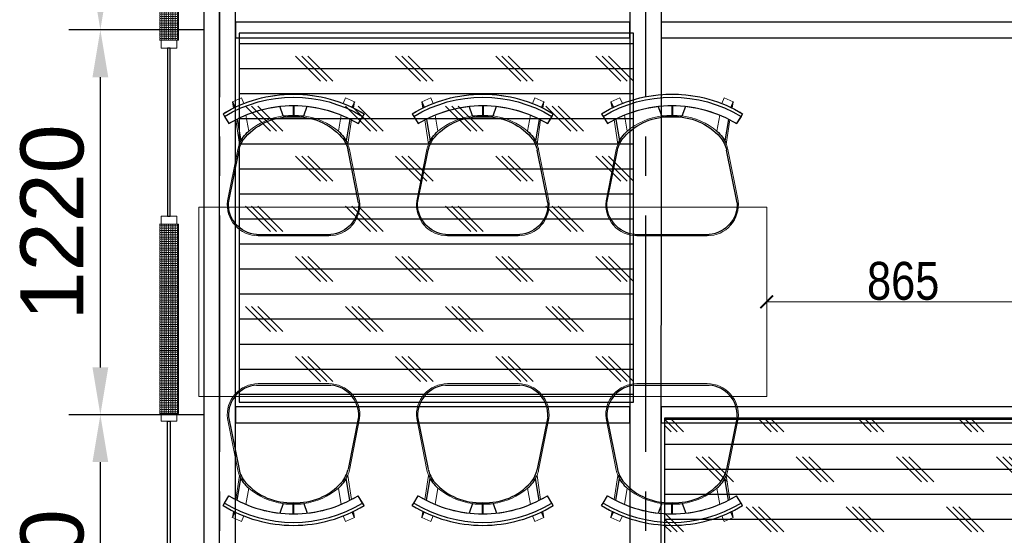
# Model space of a CAD drawing. Header units: inches. Extents: x -1008743 to -388065, y -1380311 to -642022.
# Tile 52 of 85: x -526966 to -523845, y -670310 to -668676. Entities that reach past the tile are written whole.
import ezdxf
from ezdxf.xclip import XClip

# ---------------------------------------------------------------- set-up
doc = ezdxf.new("R2010")
doc.units = ezdxf.units.IN
doc.header["$LTSCALE"] = 1000
doc.header["$MEASUREMENT"] = 0
doc.header["$XCLIPFRAME"] = 0
doc.header["$PDMODE"] = 35
doc.linetypes.add('CENTER2', pattern=[1.125, 0.75, -0.125, 0.125, -0.125])
doc.linetypes.add('General Arrangement Plan$0$( Hidden )', pattern=[0.375, 0.25, -0.125])
for name, color, linetype in [('Elevation hatch', 7, 'Continuous'), ('General Arrangement Plan$1$ID-LOOSE2', 8, 'Continuous'), ('General Arrangement Plan$1$id-partition', 7, 'Continuous')]:
    doc.layers.add(name, color=color, linetype=linetype)
for name, color, linetype, lineweight in [('General Arrangement Plan$0$DIM', 7, 'Continuous', 13), ('General Arrangement Plan$1$FURN', 252, 'Continuous', 5), ('General Arrangement Plan$1$glass partition', 132, 'Continuous', 0)]:
    doc.layers.add(name, color=color, linetype=linetype, lineweight=lineweight)
doc.styles.add('ARIAL', font='arial.ttf')
doc.styles.add('General Arrangement Plan$1$Standard', font='ARIALN.TTF')
doc.dimstyles.new('General Arrangement Plan$1$TFS-Dim', dxfattribs={"dimtxt": 120, "dimasz": 40, "dimexe": 25, "dimexo": 25, "dimgap": 4.5, "dimtad": 1, "dimdec": 0, "dimzin": 0, "dimdsep": 46, "dimtxsty": 'General Arrangement Plan$1$Standard', "dimblk": 'General Arrangement Plan$1$_ArchTick', "dimcen": 0.09, "dimdle": 2, "dimclrd": 256, "dimclre": 8, "dimadec": 0, "dimazin": 0, "dimtfac": 1, "dimtdec": 0, "dimtofl": 0, "dimtmove": 1, "dimatfit": 3, "dimfxl": 1, "dimtolj": 1, "dimtzin": 0, "dimlwd": -1, "dimlwe": -1, "dimarcsym": 0})
doc.dimstyles.new('S-50', dxfattribs={"dimtxt": 200, "dimasz": 150, "dimexe": 100, "dimexo": 100, "dimgap": 50, "dimtad": 1, "dimdec": 0, "dimzin": 0, "dimdsep": 46, "dimtxsty": 'ARIAL', "dimblk1": 'ARCHTICK', "dimblk2": 'ARCHTICK', "dimcen": 0.09, "dimdle": 100, "dimclrd": 8, "dimclre": 8, "dimclrt": 6, "dimadec": 0, "dimazin": 0, "dimtfac": 1, "dimtdec": 0, "dimtofl": 0, "dimtmove": 0, "dimatfit": 3, "dimfxl": 1, "dimtolj": 1, "dimtzin": 0, "dimlwd": -1, "dimarcsym": 0})
pattern_1 = [(0, (-549706.02, -668672.15), (0, 79.375), []), (135, (-549666.34, -668711.84), (-158.75, -158.75), [112.2532, -112.2532]), (135, (-549646.5, -668711.84), (-158.75, -158.75), [112.2532, -112.2532]), (135, (-549626.65, -668711.84), (-158.75, -158.75), [112.2532, -112.2532])]

# ---------------------------------------------------------------- blocks, each defined once
blk = doc.blocks.new('General Arrangement Plan$1$A$C180F00E5')
at = {"layer": 'General Arrangement Plan$1$ID-LOOSE2', "ltscale": 0.05}
for p, q in [((0.0334, 0.4698), (0.0422, 0.4499)), ((0.2137, 0.42), (0.2013, 0.454)), ((0.249, 0.4567), (0.249, 0.4217)), ((0.249, 0.4567), (0.249, 0.4217)), ((0.249, 0.4567), (0.249, 0.4217)), ((0.249, 0.4567), (0.249, 0.4217)), ((0.251, 0.4567), (0.251, 0.4217)), ((0.251, 0.4567), (0.251, 0.4217)), ((0.251, 0.4567), (0.251, 0.4217)), ((0.251, 0.4567), (0.251, 0.4217)), ((0.2863, 0.42), (0.2987, 0.454)), ((0.4666, 0.4698), (0.4578, 0.4499)), ((0, 0.4273), (0.0056, 0.4182)), ((0.5, 0.4273), (0.4944, 0.4182)), ((0.0056, 0.4182), (0.0211, 0.3926)), ((0.0505, 0.4078), (0.0635, 0.3317)), ((0.4495, 0.4078), (0.4365, 0.3317)), ((0.4944, 0.4182), (0.4789, 0.3926)), ((0.0191, 0.1124), (0.0568, 0.2987)), ((0.4809, 0.1124), (0.4432, 0.2987)), ((0.3817, 0), (0.1183, 0))]:
    blk.add_line(p, q, dxfattribs=at)
for centre, radius, start, end in [((0.25, 0.0159), 0.4814, 90, 121.2845), ((0.25, 0.0159), 0.4814, 58.7155, 90), ((0.25, 0.0159), 0.4707, 58.7155, 121.2845), ((0.25, 0.0159), 0.4408, 90, 121.2845), ((0.25, 0.0159), 0.4408, 58.7155, 90), ((0.24, 0.1996), 0.2218, 87.4171, 96.8127), ((0.26, 0.1996), 0.2218, 83.1873, 92.5829), ((0.2398, 0.2036), 0.2135, 87.2356, 138.4785), ((0.2602, 0.2036), 0.2135, 41.5215, 92.7644), ((0.2602, 0.2036), 0.2135, 92.7472, 92.7644), ((0.2398, 0.2036), 0.2135, 87.2356, 87.2528), ((0.1674, 0.2748), 0.1186, 130.1141, 157.4138), ((0.3326, 0.2748), 0.1186, 22.5862, 49.8859), ((0.1548, 0.2789), 0.1, 138.4785, 168.5607), ((0.3452, 0.2789), 0.1, 11.4393, 41.5215), ((0.1266, 0.1074), 0.1077, 177.3178, 265.5501), ((0.3734, 0.1074), 0.1077, 274.4499, 2.6822)]:
    blk.add_arc(centre, radius, start, end, dxfattribs=at)
blk = doc.blocks.new('General Arrangement Plan$1$ghg')
at = {"layer": 'General Arrangement Plan$1$FURN', "ltscale": 1000}
for points in [[(4414156.4, -494204.2), (4414156.4, -493980.8, -0.451699), (4414267.2, -493883.2), (4414430.3, -493915.5, -0.04991), (4414447.4, -493920.7), (4414524, -493909.1, 0.015491), (4414512, -493887.8), (4414543, -493869), (4414543, -493869, -0.022121), (4414561.3, -493902.3), (4414581, -493898.8), (4414593.7, -493927.4), (4414575.9, -493935.3, -0.093712), (4414575.9, -493935.3, -0.189086), (4414575.9, -494249.7), (4414593.7, -494257.6), (4414581, -494286.2), (4414561.3, -494282.7, -0.022121), (4414543, -494316.1), (4414543, -494316.1), (4414512, -494297.2, 0.015491), (4414524, -494275.9), (4414447.4, -494264.3, -0.04991), (4414430.3, -494269.5), (4414267.2, -494301.8, -0.451699), (4414156.4, -494204.2)], [(4414566.9, -494048.9), (4414536.4, -494060, 0.145154), (4414487.7, -493950.3), (4414539.2, -493941.6, -0.070666), (4414566.9, -494048.9)], [(4414566.9, -494136.1), (4414536.4, -494125, -0.145154), (4414487.7, -494234.7), (4414539.2, -494243.5, 0.070666), (4414566.9, -494136.1)]]:
    blk.add_lwpolyline(points, format="xyb", close=True, dxfattribs=at)
at = {"layer": 'General Arrangement Plan$1$FURN', "ltscale": 1000, "xscale": 894.2026233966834, "yscale": 894.2026233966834, "zscale": 894.2026233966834, "rotation": 270}
blk.add_blockref('General Arrangement Plan$1$A$C180F00E5', (4414160.9, -493869), dxfattribs=at)
blk = doc.blocks.new('General Arrangement Plan$1$_ArchTick')
at = {"color": 0, "linetype": 'ByBlock', "const_width": 0.15}
blk.add_lwpolyline([(-0.5, -0.5), (0.5, 0.5)], dxfattribs=at)
blk = doc.blocks.new('*D398')
at = {"layer": 'Defpoints', "color": 0}
for p in [(2838.5, 8834.4), (2838.5, 8635.4), (1973.3, 8562.9, -0.1)]:
    blk.add_point(p, dxfattribs=at)
at = {"layer": 'General Arrangement Plan$0$DIM', "color": 8, "linetype": 'General Arrangement Plan$0$( Hidden )'}
for p, q in [((2838.5, 8809.4), (2838.5, 8610.4)), ((1973.3, 8587.9), (1973.3, 8660.4))]:
    blk.add_line(p, q, dxfattribs=at)
at = {"layer": 'General Arrangement Plan$0$DIM', "color": 8}
blk.add_line((1971.3, 8635.4), (2840.5, 8635.4), dxfattribs=at)
at = {"layer": 'General Arrangement Plan$0$DIM', "color": 8, "xscale": 40, "yscale": 40, "zscale": 40, "rotation": 180}
blk.add_blockref('General Arrangement Plan$1$_ArchTick', (1973.3, 8635.4), dxfattribs=at)
at = {"layer": 'General Arrangement Plan$0$DIM', "color": 8, "xscale": 40, "yscale": 40, "zscale": 40}
blk.add_blockref('General Arrangement Plan$1$_ArchTick', (2838.5, 8635.4), dxfattribs=at)
at = {"layer": 'General Arrangement Plan$0$DIM', "color": 0, "insert": (2405.9, 8701.2), "char_height": 120, "attachment_point": 5, "style": 'General Arrangement Plan$1$Standard'}
blk.add_mtext('\\A1;865', dxfattribs=at)
blk = doc.blocks.new('*D521')
at = {"color": 8, "lineweight": -2, "ltscale": 10}
for p, q in [((-482584.4, -688873.3), (-483012.6, -688873.3)), ((-482584.4, -690093.3), (-483012.6, -690093.3))]:
    blk.add_line(p, q, dxfattribs=at)
at = {"color": 8, "ltscale": 10}
blk.add_line((-482912.6, -689943.3), (-482912.6, -689023.3), dxfattribs=at)
for points in [[(-482887.6, -689023.3), (-482937.6, -689023.3), (-482912.6, -688873.3)], [(-482937.6, -689943.3), (-482887.6, -689943.3), (-482912.6, -690093.3)]]:
    blk.add_solid(points, dxfattribs=at)
at = {"layer": 'Defpoints', "color": 0, "ltscale": 10}
for p in [(-482912.6, -688873.3), (-482484.4, -688873.3), (-482484.4, -690093.3)]:
    blk.add_point(p, dxfattribs=at)
at = {"color": 6, "ltscale": 10, "insert": (-483064.7, -689483.3), "char_height": 200, "attachment_point": 5, "rotation": 90, "style": 'ARIAL'}
blk.add_mtext('\\A1;1220', dxfattribs=at)
blk = doc.blocks.new('_ArchTick')
at = {"color": 0, "linetype": 'ByBlock', "const_width": 0.15}
blk.add_lwpolyline([(-0.5, -0.5), (0.5, 0.5)], dxfattribs=at)
blk = doc.blocks.new('*D522')
at = {"color": 8, "lineweight": -2, "ltscale": 10}
for p, q in [((-482584.4, -687653.3), (-483012.6, -687653.3)), ((-482584.4, -688873.3), (-483012.6, -688873.3))]:
    blk.add_line(p, q, dxfattribs=at)
at = {"color": 8, "ltscale": 10}
blk.add_line((-482912.6, -688723.3), (-482912.6, -687803.3), dxfattribs=at)
for points in [[(-482887.6, -687803.3), (-482937.6, -687803.3), (-482912.6, -687653.3)], [(-482937.6, -688723.3), (-482887.6, -688723.3), (-482912.6, -688873.3)]]:
    blk.add_solid(points, dxfattribs=at)
at = {"layer": 'Defpoints', "color": 0, "ltscale": 10}
for p in [(-482912.6, -687653.3), (-482484.4, -687653.3), (-482484.4, -688873.3)]:
    blk.add_point(p, dxfattribs=at)
at = {"color": 6, "ltscale": 10, "insert": (-483064.7, -688263.3), "char_height": 200, "attachment_point": 5, "rotation": 90, "style": 'ARIAL'}
blk.add_mtext('\\A1;1220', dxfattribs=at)
blk = doc.blocks.new('*D523')
at = {"color": 8, "lineweight": -2, "ltscale": 10}
for p, q in [((-482584.4, -686433.3), (-483012.6, -686433.3)), ((-482584.4, -687653.3), (-483012.6, -687653.3))]:
    blk.add_line(p, q, dxfattribs=at)
at = {"color": 8, "ltscale": 10}
blk.add_line((-482912.6, -687503.3), (-482912.6, -686583.3), dxfattribs=at)
for points in [[(-482887.6, -686583.3), (-482937.6, -686583.3), (-482912.6, -686433.3)], [(-482937.6, -687503.3), (-482887.6, -687503.3), (-482912.6, -687653.3)]]:
    blk.add_solid(points, dxfattribs=at)
at = {"layer": 'Defpoints', "color": 0, "ltscale": 10}
for p in [(-482912.6, -686433.3), (-482484.4, -686433.3), (-482484.4, -687653.3)]:
    blk.add_point(p, dxfattribs=at)
at = {"color": 6, "ltscale": 10, "insert": (-483064.7, -687043.3), "char_height": 200, "attachment_point": 5, "rotation": 90, "style": 'ARIAL'}
blk.add_mtext('\\A1;1220', dxfattribs=at)
blk = doc.blocks.new('General Arrangement Plan')
at = {"layer": 'General Arrangement Plan$1$glass partition'}
h = blk.add_hatch(dxfattribs=at)
h.set_pattern_fill('ANGLE', color=1)
h.set_pattern_definition([(0, (-532654.8485, -107560.341), (0, 6.985), [5.08, -1.905]), (90, (-532654.8485, -107560.341), (-6.985, 4e-16), [5.08, -1.905])])
h.paths.add_polyline_path([(48.3, 9464.8), (48.3, 9664.8), (108.3, 9664.8), (108.3, 9464.8)])
h = blk.add_hatch(dxfattribs=at)
h.set_pattern_fill('ANGLE', color=1)
h.set_pattern_definition([(0, (-532654.8485, -108343.429), (0, 6.985), [5.08, -1.905]), (90, (-532654.8485, -108343.429), (-6.985, 4e-16), [5.08, -1.905])])
h.paths.add_polyline_path([(48.3, 8681.7), (48.3, 8881.7), (108.3, 8881.7), (108.3, 8681.7)])
h = blk.add_hatch(dxfattribs=at)
h.set_pattern_fill('ANGLE', color=1)
h.set_pattern_definition([(0, (-532654.8485, -108543.429), (0, 6.985), [5.08, -1.905]), (90, (-532654.8485, -108543.429), (-6.985, 4e-16), [5.08, -1.905])])
h.paths.add_polyline_path([(48.3, 8481.7), (48.3, 8681.7), (108.3, 8681.7), (108.3, 8481.7)])
h = blk.add_hatch(dxfattribs=at)
h.set_pattern_fill('ANGLE', color=1)
h.set_pattern_definition([(0, (-532654.8485, -108743.429), (0, 6.985), [5.08, -1.905]), (90, (-532654.8485, -108743.429), (-6.985, 4e-16), [5.08, -1.905])])
h.paths.add_polyline_path([(48.3, 8281.7), (48.3, 8481.7), (108.3, 8481.7), (108.3, 8281.7)])
at = {"layer": 'General Arrangement Plan$1$FURN', "color": 7, "elevation": -0.1}
blk.add_lwpolyline([(1973.3, 8935.4), (173.3, 8935.4), (173.3, 8335.4), (1973.3, 8335.4)], close=True, dxfattribs=at)
at = {"layer": 'General Arrangement Plan$1$glass partition', "color": 1}
for points in [[(48.3, 9464.8), (108.3, 9464.8), (108.3, 9664.8), (48.3, 9664.8)], [(53.3, 9439.8), (103.3, 9439.8), (103.3, 9464.8), (53.3, 9464.8)], [(53.3, 8881.7), (103.3, 8881.7), (103.3, 8906.7), (53.3, 8906.7)], [(48.3, 8681.7), (108.3, 8681.7), (108.3, 8881.7), (48.3, 8881.7)], [(48.3, 8481.7), (108.3, 8481.7), (108.3, 8681.7), (48.3, 8681.7)], [(48.3, 8281.7), (108.3, 8281.7), (108.3, 8481.7), (48.3, 8481.7)], [(53.3, 8281.7), (103.3, 8281.7), (103.3, 8256.7), (53.3, 8256.7)]]:
    blk.add_lwpolyline(points, close=True, dxfattribs=at)
at = {"layer": 'General Arrangement Plan$1$id-partition', "color": 4}
for points in [[(74.1, 9439.8), (74.1, 8906.7), (82.5, 8906.7), (82.5, 9439.8)], [(74.1, 7723.6), (74.1, 8256.7), (82.5, 8256.7), (82.5, 7723.6)]]:
    blk.add_lwpolyline(points, close=True, dxfattribs=at)
at = {"layer": 'General Arrangement Plan$1$FURN', "color": 7, "xscale": -1, "rotation": 270}
for p in [(494565.8, -4405311.7, -0.1), (495165.8, -4405311.7, -0.1), (495765.8, -4405311.7, -0.1)]:
    blk.add_blockref('General Arrangement Plan$1$ghg', p, dxfattribs=at)
at = {"layer": 'General Arrangement Plan$1$FURN', "color": 7, "rotation": 270}
for p in [(494565.8, 4422532.5, -0.1), (495165.8, 4422532.5, -0.1), (495765.8, 4422532.5, -0.1)]:
    blk.add_blockref('General Arrangement Plan$1$ghg', p, dxfattribs=at)
at = {"layer": 'General Arrangement Plan$0$DIM', "color": 9, "true_color": 0xc7c8ca}
dim = blk.add_linear_dim(base=(2838.5, 8635.4), p1=(1973.3, 8562.9, -0.1), p2=(2838.5, 8834.4), dimstyle='General Arrangement Plan$1$TFS-Dim', override={"dimclrd": 8}, dxfattribs=at)
dim.commit()
dim.dimension.update_dxf_attribs({"geometry": '*D398', "text_midpoint": (2405.9, 8701.2)})
blk = doc.blocks.new('latout')
at = {"color": 252, "linetype": 'CENTER2'}
for p, q in [((-14355.3, 13525.7), (-14355.3, -289.9)), ((-13005.2, 13525.7), (-13005.2, -289.9))]:
    blk.add_line(p, q, dxfattribs=at)
at = {"color": 3, "ltscale": 10}
for points in [[(-14305.3, 4878.5), (-14305.3, 10224.7), (-14405.3, 10224.7), (-14405.3, 4878.5)], [(-12955.2, 4880), (-12955, 10224.7), (-13055, 10224.7), (-13055.2, 4880)]]:
    blk.add_lwpolyline(points, close=True, dxfattribs=at)
at = {"color": 30, "ltscale": 10}
for points in [[(-14305.3, 8463.5), (-13055.2, 8463.4), (-13055.2, 8513.4), (-14305.3, 8513.5)], [(-12955.2, 8463.5), (-11505.6, 8463.4), (-11505.6, 8513.4), (-12955.2, 8513.5)], [(-14305.3, 7243.5), (-13055.2, 7243.4), (-13055.2, 7293.4), (-14305.3, 7293.5)], [(-12955.2, 7243.5), (-11505.6, 7243.4), (-11505.6, 7293.4), (-12955.2, 7293.5)]]:
    blk.add_lwpolyline(points, close=True, dxfattribs=at)
at = {"ltscale": 10}
for base, p1, p2, picture, middle in [((-14733.4, 9708.5), (-14305.3, 8488.5), (-14305.3, 9708.5), '*D523', (-14885.5, 9098.5)), ((-14733.4, 8488.5), (-14305.3, 7268.5), (-14305.3, 8488.5), '*D522', (-14885.5, 7878.5)), ((-14733.4, 7268.5), (-14305.3, 6048.5), (-14305.3, 7268.5), '*D521', (-14885.5, 6658.5))]:
    dim = blk.add_linear_dim(base=base, p1=p1, p2=p2, angle=90, dimstyle='S-50', dxfattribs=at)
    dim.commit()
    dim.dimension.update_dxf_attribs({"geometry": picture, "text_midpoint": middle, "insert": (468179.2, 696141.7)})

msp = doc.modelspace()

# ---------------------------------------------------------------- block references
at = {"color": 7}
ref = msp.add_blockref('General Arrangement Plan', (-526571.1, -678205.6), dxfattribs=at)
XClip(ref).set_block_clipping_path([(48.7190010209, -107.5186207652), (15251.6043912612, 15253.5715002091)])

# ---------------------------------------------------------------- next in the draw order: hatches: boundary and pattern name
at = {"layer": 'Elevation hatch', "true_color": 0x939598}
h = msp.add_hatch(dxfattribs=at)
h.set_pattern_fill('CORK', color=252, scale=25)
h.set_pattern_definition(pattern_1)
h.paths.add_polyline_path([(-526270.4, -669888.2), (-526270.4, -668718.2), (-525020.3, -668718.2), (-525020.3, -669888.2)])
h = msp.add_hatch(dxfattribs=at)
h.set_pattern_fill('CORK', color=252, scale=25)
h.set_pattern_definition(pattern_1)
h.paths.add_polyline_path([(-524920.3, -669938.2), (-524920.3, -671108.2), (-523471.3, -671108.2), (-523471.3, -669938.2)])

# ---------------------------------------------------------------- next in the draw order: linework, layer by layer
at = {"ltscale": 10}
msp.add_lwpolyline([(-526332.1, -666921.9), (-517614.8, -666921.9), (-517614.8, -671739), (-526332.1, -671739)], close=True, dxfattribs=at)
at = {"color": 7}
for points in [[(-526270.4, -669888.2), (-525020.3, -669888.2), (-525020.3, -668718.2), (-526270.4, -668718.2)], [(-524920.3, -669938.2), (-523471.3, -669938.2), (-523471.3, -671108.2), (-524920.3, -671108.2)]]:
    msp.add_lwpolyline(points, close=True, dxfattribs=at)

# ---------------------------------------------------------------- next in the draw order: block references
at = {"ltscale": 10}
msp.add_blockref('latout', (-511976.8, -677196.7), dxfattribs=at)

doc.saveas('drawing.dxf')
